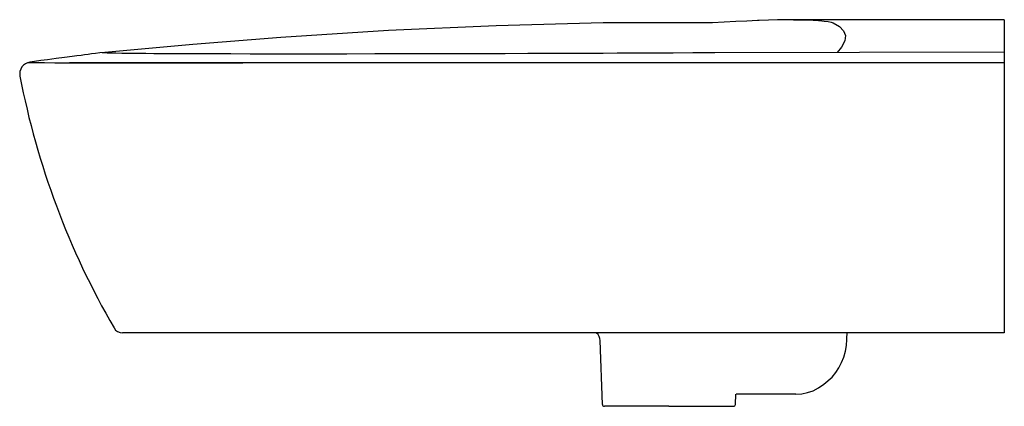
# Model space of a CAD drawing. Header units: millimetres. Extents: x 208.663 to 209.159, y 150.438 to 150.633.
import ezdxf

# ---------------------------------------------------------------- set-up
doc = ezdxf.new("R2010")
doc.units = ezdxf.units.MM
doc.layers.add('SANINDUSA', color=3, linetype='Continuous')

msp = doc.modelspace()

# ---------------------------------------------------------------- linework, layer by layer
at = {"layer": 'SANINDUSA', "ltscale": 0.5}
for p, q in [((209.15907, 150.633), (209.05288, 150.633)), ((208.95705, 150.47522), (208.72101, 150.47522)), ((209.15907, 150.47522), (209.02327, 150.47522))]:
    msp.add_line(p, q, dxfattribs=at)
at = {"layer": 'SANINDUSA'}
for p, q in [((209.15907, 150.63302), (209.15907, 150.6036)), ((209.15907, 150.61136), (208.68835, 150.61136)), ((209.15907, 150.6036), (209.15907, 150.47522)), ((209.15907, 150.47522), (208.71502, 150.47522)), ((208.95361, 150.47522), (208.95374, 150.47512)), ((208.95664, 150.43924), (208.95552, 150.47146)), ((209.02368, 150.43924), (209.02386, 150.44437)), ((208.99016, 150.43825), (208.95764, 150.43825)), ((208.99016, 150.43825), (209.02268, 150.43825))]:
    msp.add_line(p, q, dxfattribs=at)
at = {"layer": 'SANINDUSA', "linetype": 'Continuous'}
for p, q in [((209.07983, 150.47234), (209.07992, 150.47522)), ((209.05406, 150.44433), (209.02406, 150.44433))]:
    msp.add_line(p, q, dxfattribs=at)
at = {"layer": 'SANINDUSA', "flags": 128}
for points in [[(209.01211, 150.63138), (208.95697, 150.63144), (208.90322, 150.62995), (208.84895, 150.6275), (208.79474, 150.6241), (208.75034, 150.6206), (208.706, 150.61648)], [(209.03552, 150.63266), (209.03471, 150.63262), (209.02939, 150.63234), (209.02385, 150.63204), (209.01805, 150.63172), (209.01211, 150.63138)], [(209.05288, 150.633), (209.04898, 150.63295), (209.04479, 150.63288), (209.04028, 150.63278), (209.03553, 150.63266)], [(209.05288, 150.633), (209.05649, 150.63295), (209.05982, 150.63288), (209.06286, 150.63278), (209.06556, 150.63266)], [(209.06555, 150.63266), (209.06596, 150.63262), (209.06834, 150.63234), (209.07028, 150.63204), (209.07179, 150.63172), (209.07282, 150.63138)], [(209.07282, 150.63138), (209.07607, 150.62954), (209.07814, 150.62743), (209.07902, 150.62503), (209.0787, 150.62232), (209.07713, 150.61917), (209.07495, 150.61644)], [(208.706, 150.61646), (208.70357, 150.61627), (208.70133, 150.61598), (208.69939, 150.61574), (208.69762, 150.61551), (208.6959, 150.61529), (208.69407, 150.61505), (208.69202, 150.61478), (208.6896, 150.61447), (208.6858, 150.61398), (208.68156, 150.61342), (208.67713, 150.61283), (208.67383, 150.61239), (208.67066, 150.61196), (208.66838, 150.61166)], [(208.80108, 150.61573), (208.79024, 150.61573), (208.77932, 150.61573), (208.76959, 150.61574), (208.76095, 150.61576), (208.75336, 150.61578), (208.74676, 150.6158), (208.74106, 150.61583), (208.7354, 150.61586), (208.73069, 150.61589), (208.7268, 150.61592), (208.72362, 150.61594), (208.72074, 150.61597), (208.71802, 150.616), (208.71464, 150.61605), (208.71167, 150.6161), (208.70919, 150.61615), (208.70727, 150.61622), (208.70598, 150.61628), (208.70473, 150.61636)], [(209.15907, 150.61663), (209.0132, 150.6163), (209.00222, 150.61625), (208.99228, 150.61621), (208.98409, 150.61617), (208.97679, 150.61614), (208.97035, 150.61611), (208.96402, 150.61608), (208.95703, 150.61606), (208.94942, 150.61603), (208.94005, 150.616), (208.92996, 150.61596), (208.91917, 150.61593), (208.90772, 150.61589), (208.89564, 150.61586), (208.88299, 150.61583), (208.8698, 150.6158), (208.85613, 150.61577), (208.8421, 150.61575), (208.82794, 150.61573), (208.81376, 150.61573), (208.80109, 150.61573)], [(208.66729, 150.6114), (208.66782, 150.6114), (208.6688, 150.61139), (208.67167, 150.61139), (208.67572, 150.61138), (208.68092, 150.61137), (208.68725, 150.61137), (208.69467, 150.61136), (208.70315, 150.61136), (208.71273, 150.61135), (208.72338, 150.61134), (208.73504, 150.61132), (208.74766, 150.61132), (208.76119, 150.61132), (208.77556, 150.61134)]]:
    msp.add_lwpolyline(points, dxfattribs=at)
at = {"layer": 'SANINDUSA', "linetype": 'Continuous', "flags": 128}
msp.add_lwpolyline([(209.05406, 150.44433), (209.05702, 150.44453), (209.05994, 150.44513), (209.06278, 150.44613), (209.06549, 150.44751), (209.06818, 150.44936), (209.07242, 150.45295), (209.07421, 150.45521), (209.07578, 150.45767), (209.07711, 150.46031), (209.07819, 150.46309), (209.07901, 150.46599), (209.07955, 150.46897), (209.07981, 150.47184), (209.07983, 150.47234)], dxfattribs=at)
at = {"layer": 'SANINDUSA'}
for centre, radius, start, end in [((208.66919, 150.60571), 0.006, 97.7154, 190.908), ((209.06281, 150.68157), 0.40686, 190.908, 210.0677), ((208.71502, 150.48022), 0.005, 210.0677, 270), ((208.95052, 150.47128), 0.005, 2, 50), ((208.95764, 150.43925), 0.001, 182, 270), ((209.02268, 150.43925), 0.001, 270, 358)]:
    msp.add_arc(centre, radius, start, end, dxfattribs=at)

doc.saveas('drawing.dxf')
